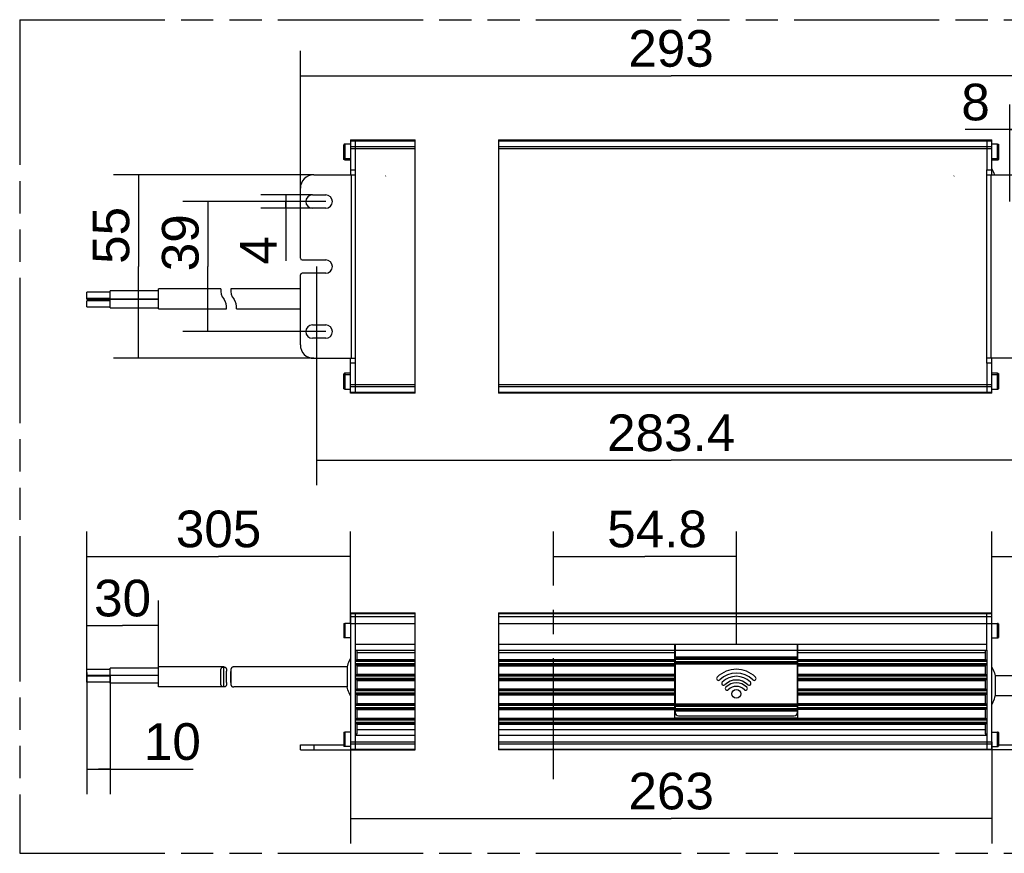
# Model space of a CAD drawing. Header units: millimetres. Extents: x 0 to 210, y 0 to 297.
# Tile 3 of 12: x 50 to 109, y 133 to 183. Entities that reach past the tile are written whole.
import ezdxf
from ezdxf.enums import TextEntityAlignment as Align

# ---------------------------------------------------------------- set-up
doc = ezdxf.new("R2010")
doc.units = ezdxf.units.MM
doc.header["$LTSCALE"] = 19.36
doc.linetypes.add('CENTER', pattern=[0.6, 0.375, -0.075, 0.075, -0.075])
doc.linetypes.add('PHANTOM', pattern=[0.8, 0.45, -0.05, 0.1, -0.05, 0.1, -0.05])
doc.layers.get('0').update_dxf_attribs({"linetype": 'CONTINUOUS'})
for name, color, linetype in [('DEFAULT_3', 7, 'PHANTOM'), ('Z_AXIS', 7, 'CONTINUOUS'), ('Z_DIM_2D', 7, 'CONTINUOUS')]:
    doc.layers.add(name, color=color, linetype=linetype)
doc.styles.add('TEXTSTYLE_3', font='helveticaneueltw1g-ltcn.otf')
doc.dimstyles.new('DIMSTYLE_1', dxfattribs={"dimtxt": 2.2, "dimasz": 3.5, "dimexe": 1.5, "dimexo": 0, "dimgap": 0.55, "dimtad": 1, "dimdec": 4, "dimlfac": 5, "dimdsep": 46, "dimtxsty": 'TEXTSTYLE_3', "dimblk": '_FILLED', "dimblk1": '_FILLED', "dimblk2": '_FILLED', "dimcen": 0.09, "dimclrt": 5, "dimadec": 4, "dimazin": 2, "dimtp": 0.5, "dimtm": 0.5, "dimtfac": 1, "dimtdec": 4, "dimtofl": 0, "dimtmove": 0, "dimatfit": 3, "dimldrblk": '_FILLED', "dimfxl": 0, "dimtolj": 1, "dimarcsym": 0})
doc.dimstyles.new('DIMSTYLE_2', dxfattribs={"dimtxt": 2.2, "dimasz": 3.5, "dimexe": 1.5, "dimexo": 0, "dimgap": 0.55, "dimtad": 1, "dimdec": 1, "dimlfac": 5, "dimdsep": 46, "dimtxsty": 'TEXTSTYLE_3', "dimblk": '_FILLED', "dimblk1": '_FILLED', "dimblk2": '_FILLED', "dimcen": 0.09, "dimclrt": 5, "dimadec": 4, "dimazin": 2, "dimtp": 0.3, "dimtm": 0.3, "dimtfac": 1, "dimtdec": 1, "dimtofl": 0, "dimtmove": 0, "dimatfit": 3, "dimldrblk": '_FILLED', "dimfxl": 0, "dimtolj": 1, "dimarcsym": 0})
doc.dimstyles.new('DIMSTYLE_4', dxfattribs={"dimtxt": 2.2, "dimasz": 3.5, "dimexe": 1.5, "dimexo": 0, "dimgap": 0.55, "dimtad": 1, "dimdec": 4, "dimlfac": 5, "dimdsep": 46, "dimtxsty": 'TEXTSTYLE_3', "dimblk": '_FILLED', "dimblk1": '_FILLED', "dimblk2": '_FILLED', "dimcen": 0.09, "dimclrt": 5, "dimadec": 4, "dimazin": 2, "dimtp": 0.3, "dimtm": 0.3, "dimtfac": 1, "dimtdec": 4, "dimtofl": 0, "dimtmove": 0, "dimatfit": 3, "dimldrblk": '_FILLED', "dimfxl": 0, "dimtolj": 1, "dimarcsym": 0})
doc.dimstyles.new('DIMSTYLE_5', dxfattribs={"dimtxt": 2.2, "dimasz": 3.5, "dimexe": 1.5, "dimexo": 0, "dimgap": 0.55, "dimtad": 1, "dimdec": 4, "dimlfac": 5, "dimdsep": 46, "dimtxsty": 'TEXTSTYLE_3', "dimblk": '_FILLED', "dimblk1": '_FILLED', "dimblk2": '_FILLED', "dimcen": 0.09, "dimclrt": 5, "dimadec": 4, "dimazin": 2, "dimtp": 0.2, "dimtm": 0.2, "dimtfac": 1, "dimtdec": 4, "dimtofl": 0, "dimtmove": 0, "dimatfit": 3, "dimldrblk": '_FILLED', "dimfxl": 0, "dimtolj": 1, "dimarcsym": 0})
doc.dimstyles.new('DIMSTYLE_6', dxfattribs={"dimtxt": 2.2, "dimasz": 3.5, "dimexe": 1.5, "dimexo": 0, "dimgap": 0.55, "dimtad": 1, "dimdec": 4, "dimlfac": 5, "dimdsep": 46, "dimtxsty": 'TEXTSTYLE_3', "dimblk": '_FILLED', "dimblk1": '_FILLED', "dimblk2": '_FILLED', "dimcen": 0.09, "dimclrt": 5, "dimadec": 4, "dimazin": 2, "dimtp": 0.1, "dimtm": 0.1, "dimtfac": 1, "dimtdec": 4, "dimtofl": 0, "dimtmove": 0, "dimatfit": 3, "dimldrblk": '_FILLED', "dimfxl": 0, "dimtolj": 1, "dimarcsym": 0})

# ---------------------------------------------------------------- blocks, each defined once
blk = doc.blocks.new('*D2')
at = {"layer": 'Z_DIM_2D', "color": 2, "linetype": 'Continuous', "transparency": 16777216}
for p, q in [((69.97, 139.369), (69.97, 133.264)), ((108.466, 139.369), (108.466, 133.264)), ((69.97, 134.764), (89.218, 134.764)), ((108.466, 134.764), (89.218, 134.764))]:
    blk.add_line(p, q, dxfattribs=at)
at = {"layer": 'Z_DIM_2D', "color": 5, "linetype": 'Continuous', "transparency": 16777216, "style": 'TEXTSTYLE_3'}
blk.add_text('263', height=2.2, dxfattribs=at).set_placement((89.218, 135.314), align=Align.CENTER)
blk = doc.blocks.new('_FILLED')
at = {"color": 0, "linetype": 'ByBlock'}
blk.add_solid([(0, 0), (-1, 0.125), (-1, -0.125)], dxfattribs=at)
blk = doc.blocks.new('_NONE')
blk = doc.blocks.new('*D3')
at = {"layer": 'Z_DIM_2D', "color": 2, "linetype": 'Continuous', "transparency": 16777216}
for p, q in [((82.166, 148.858), (82.166, 151.987)), ((93.128, 145.228), (93.128, 151.987)), ((82.166, 150.487), (87.647, 150.487)), ((93.128, 150.487), (87.647, 150.487))]:
    blk.add_line(p, q, dxfattribs=at)
at = {"layer": 'Z_DIM_2D', "color": 5, "linetype": 'Continuous', "transparency": 16777216, "style": 'TEXTSTYLE_3'}
blk.add_text('54.8', height=2.2, dxfattribs=at).set_placement((88.371, 151.037), align=Align.CENTER)
blk = doc.blocks.new('*D6')
at = {"layer": 'Z_DIM_2D', "color": 2, "linetype": 'Continuous', "transparency": 16777216}
for p, q in [((66.97, 172.57), (66.97, 180.809)), ((111.466, 172.57), (111.466, 180.809)), ((66.97, 179.309), (89.218, 179.309)), ((111.466, 179.309), (89.218, 179.309))]:
    blk.add_line(p, q, dxfattribs=at)
at = {"layer": 'Z_DIM_2D', "color": 5, "linetype": 'Continuous', "transparency": 16777216, "style": 'TEXTSTYLE_3'}
blk.add_text('293', height=2.2, dxfattribs=at).set_placement((89.211, 179.859), align=Align.CENTER)
blk = doc.blocks.new('*D7')
at = {"layer": 'Z_DIM_2D', "color": 2, "linetype": 'Continuous', "transparency": 16777216}
for p, q in [((54.152, 151.037), (54.152, 151.987)), ((69.97, 151.037), (69.97, 151.987)), ((54.152, 143.707), (54.152, 151.037)), ((69.97, 146.442), (69.97, 151.037)), ((54.152, 150.487), (62.061, 150.487)), ((69.97, 150.487), (62.061, 150.487))]:
    blk.add_line(p, q, dxfattribs=at)
at = {"layer": 'Z_DIM_2D', "color": 5, "linetype": 'Continuous', "transparency": 16777216, "style": 'TEXTSTYLE_3'}
blk.add_text('305', height=2.2, dxfattribs=at).set_placement((62.061, 151.037), align=Align.CENTER)
blk = doc.blocks.new('*D8')
at = {"layer": 'Z_DIM_2D', "color": 2, "linetype": 'Continuous', "transparency": 16777216}
for p, q in [((54.152, 146.889), (54.152, 147.839)), ((58.452, 146.889), (58.452, 147.839)), ((54.152, 143.707), (54.152, 146.889)), ((58.452, 143.858), (58.452, 146.889)), ((54.152, 146.339), (56.302, 146.339)), ((58.452, 146.339), (56.302, 146.339))]:
    blk.add_line(p, q, dxfattribs=at)
at = {"layer": 'Z_DIM_2D', "color": 5, "linetype": 'Continuous', "transparency": 16777216, "style": 'TEXTSTYLE_3'}
blk.add_text('30', height=2.2, dxfattribs=at).set_placement((56.302, 146.889), align=Align.CENTER)
blk = doc.blocks.new('*D9')
at = {"layer": 'Z_DIM_2D', "color": 2, "linetype": 'Continuous', "transparency": 16777216}
for p, q in [((54.152, 143.527), (54.152, 138.284)), ((55.552, 143.347), (55.552, 138.284)), ((54.152, 138.284), (54.152, 136.234)), ((55.552, 138.284), (55.552, 136.234)), ((54.152, 137.734), (54.852, 137.734)), ((55.552, 137.734), (54.852, 137.734)), ((54.852, 137.734), (60.537, 137.734))]:
    blk.add_line(p, q, dxfattribs=at)
at = {"layer": 'Z_DIM_2D', "color": 5, "linetype": 'Continuous', "transparency": 16777216, "style": 'TEXTSTYLE_3'}
blk.add_text('10', height=2.2, dxfattribs=at).set_placement((57.582, 138.284))
blk = doc.blocks.new('*D10')
at = {"layer": 'Z_DIM_2D', "color": 2, "linetype": 'Continuous', "transparency": 16777216}
for p, q in [((108.466, 151.037), (108.466, 151.987)), ((123.731, 151.037), (123.731, 151.987)), ((108.466, 146.442), (108.466, 151.037)), ((123.731, 142.722), (123.731, 151.037)), ((108.466, 150.487), (116.099, 150.487)), ((123.731, 150.487), (116.099, 150.487))]:
    blk.add_line(p, q, dxfattribs=at)
at = {"layer": 'Z_DIM_2D', "color": 5, "linetype": 'Continuous', "transparency": 16777216, "style": 'TEXTSTYLE_3'}
blk.add_text('305', height=2.2, dxfattribs=at).set_placement((116.099, 151.037), align=Align.CENTER)
blk = doc.blocks.new('*D13')
at = {"layer": 'Z_DIM_2D', "color": 2, "linetype": 'Continuous', "transparency": 16777216}
for p, q in [((68.49, 171.769), (59.913, 171.769)), ((61.413, 171.769), (61.413, 167.87)), ((61.413, 163.971), (61.413, 167.87)), ((68.49, 163.971), (59.913, 163.971))]:
    blk.add_line(p, q, dxfattribs=at)
at = {"layer": 'Z_DIM_2D', "color": 5, "linetype": 'Continuous', "transparency": 16777216, "style": 'TEXTSTYLE_3'}
blk.add_text('39', height=2.2, rotation=90, dxfattribs=at).set_placement((60.863, 169.301), align=Align.CENTER)
blk = doc.blocks.new('*D14')
at = {"layer": 'Z_DIM_2D', "color": 2, "linetype": 'Continuous', "transparency": 16777216}
for p, q in [((67.93, 167.87), (67.93, 154.754)), ((110.506, 167.87), (110.506, 154.754)), ((67.93, 156.254), (89.218, 156.254)), ((110.506, 156.254), (89.218, 156.254))]:
    blk.add_line(p, q, dxfattribs=at)
at = {"layer": 'Z_DIM_2D', "color": 5, "linetype": 'Continuous', "transparency": 16777216, "style": 'TEXTSTYLE_3'}
blk.add_text('283.4', height=2.2, dxfattribs=at).set_placement((89.218, 156.804), align=Align.CENTER)
blk = doc.blocks.new('*D15')
at = {"layer": 'Z_DIM_2D', "color": 2, "linetype": 'Continuous', "transparency": 16777216}
for p, q in [((67.69, 172.169), (64.6, 172.169)), ((66.1, 172.169), (66.1, 171.769)), ((67.69, 171.369), (64.6, 171.369)), ((66.1, 171.369), (66.1, 171.769)), ((66.1, 171.769), (66.1, 168.225))]:
    blk.add_line(p, q, dxfattribs=at)
at = {"layer": 'Z_DIM_2D', "color": 5, "linetype": 'Continuous', "transparency": 16777216, "style": 'TEXTSTYLE_3'}
blk.add_text('4', height=2.2, rotation=90, dxfattribs=at).set_placement((65.55, 169.703), align=Align.RIGHT)
blk = doc.blocks.new('*D16')
at = {"layer": 'Z_DIM_2D', "color": 2, "linetype": 'Continuous', "transparency": 16777216}
for p, q in [((109.546, 171.769), (109.546, 177.591)), ((111.146, 171.769), (111.146, 177.591)), ((110.346, 176.091), (106.858, 176.091)), ((109.546, 176.091), (110.346, 176.091)), ((111.146, 176.091), (110.346, 176.091))]:
    blk.add_line(p, q, dxfattribs=at)
at = {"layer": 'Z_DIM_2D', "color": 5, "linetype": 'Continuous', "transparency": 16777216, "style": 'TEXTSTYLE_3'}
blk.add_text('8', height=2.2, dxfattribs=at).set_placement((108.336, 176.641), align=Align.RIGHT)
blk = doc.blocks.new('*D17')
at = {"layer": 'Z_DIM_2D', "color": 2, "linetype": 'Continuous', "transparency": 16777216}
for p, q in [((67.77, 173.37), (55.75, 173.37)), ((57.25, 173.37), (57.25, 167.87)), ((57.25, 162.37), (57.25, 167.87)), ((67.77, 162.37), (55.75, 162.37))]:
    blk.add_line(p, q, dxfattribs=at)
at = {"layer": 'Z_DIM_2D', "color": 5, "linetype": 'Continuous', "transparency": 16777216, "style": 'TEXTSTYLE_3'}
blk.add_text('55', height=2.2, rotation=90, dxfattribs=at).set_placement((56.7, 169.742), align=Align.CENTER)

msp = doc.modelspace()

# ---------------------------------------------------------------- linework, layer by layer
at = {"color": 7, "linetype": 'Continuous'}
for p, q in [((69.970276, 175.469831), (69.970276, 173.369831)), ((69.970276, 175.469831), (73.856867, 175.469831)), ((78.856908, 175.469831), (108.466442, 175.469831)), ((108.466442, 173.369831), (108.466442, 175.469831)), ((69.570276, 174.328562), (69.570277, 175.161974)), ((69.970276, 175.221982), (69.630276, 175.221982)), ((108.806442, 175.221982), (108.466442, 175.221982)), ((108.866442, 175.161991), (108.866441, 174.32858)), ((69.630276, 174.361982), (69.970276, 174.361982)), ((108.466442, 174.361982), (108.806442, 174.361982)), ((69.630276, 174.268572), (69.970276, 174.268572)), ((108.466442, 174.268572), (108.806442, 174.268572)), ((67.770276, 173.369831), (70.270276, 173.369831)), ((69.970276, 173.669831), (70.270276, 173.669831)), ((70.270276, 162.069831), (70.270276, 173.669831)), ((108.166442, 173.669831), (108.466442, 173.669831)), ((108.166442, 162.069831), (108.166442, 173.669831)), ((108.166442, 173.369831), (110.666442, 173.369831)), ((66.970276, 168.369831), (66.970276, 172.569831)), ((67.690276, 172.169084), (68.490276, 172.169084)), ((68.490276, 171.369084), (67.690276, 171.369084)), ((67.070276, 168.269831), (68.490276, 168.269831)), ((66.970276, 163.169831), (66.970276, 167.369831)), ((68.490276, 167.469831), (67.070276, 167.469831)), ((54.15198, 165.920646), (54.15198, 166.341109)), ((55.55198, 166.341109), (54.15198, 166.341109)), ((55.55198, 165.389545), (55.55198, 166.411109)), ((58.45198, 166.411109), (55.55198, 166.411109)), ((58.45198, 165.329831), (58.45198, 166.529831)), ((62.201051, 166.529831), (58.45198, 166.529831)), ((66.970276, 166.529831), (62.801051, 166.529831)), ((54.15198, 165.981109), (55.55198, 165.981109)), ((54.15198, 165.920646), (55.55198, 165.920646)), ((54.15198, 165.459545), (54.15198, 165.819545)), ((55.55198, 165.819545), (54.15198, 165.819545)), ((54.15198, 165.459545), (55.55198, 165.459545)), ((58.45198, 165.911109), (55.55198, 165.911109)), ((58.45198, 165.889545), (55.55198, 165.889545)), ((55.55198, 165.389545), (58.45198, 165.389545)), ((58.45198, 165.329831), (62.539502, 165.329831)), ((63.139502, 165.329831), (66.970276, 165.329831)), ((67.690276, 164.370579), (68.490276, 164.370579)), ((68.490276, 163.570579), (67.690276, 163.570579)), ((67.770276, 162.369831), (70.270276, 162.369831)), ((69.970276, 160.269831), (69.970276, 162.369831)), ((70.270276, 162.069831), (69.970276, 162.069831)), ((110.666442, 162.369831), (108.166442, 162.369831)), ((108.466442, 162.069831), (108.166442, 162.069831)), ((108.466442, 160.269831), (108.466442, 162.369831)), ((69.570276, 160.577671), (69.570277, 161.411082)), ((69.970276, 161.471091), (69.630276, 161.471091)), ((69.970276, 161.377681), (69.630276, 161.377681)), ((108.806442, 161.471091), (108.466442, 161.471091)), ((108.806442, 161.377681), (108.466442, 161.377681)), ((108.866441, 160.577689), (108.866442, 161.4111)), ((69.630276, 160.517681), (69.970276, 160.517681)), ((73.856867, 160.269831), (69.970276, 160.269831)), ((108.466442, 160.269831), (78.856908, 160.269831)), ((108.466442, 160.517681), (108.806442, 160.517681)), ((69.970276, 147.098165), (73.856867, 147.098165)), ((69.970276, 147.098165), (69.970276, 138.878165)), ((78.856908, 147.098165), (108.466442, 147.098165)), ((108.466442, 138.878165), (108.466442, 147.098165)), ((69.570276, 146.405256), (69.570276, 145.665256)), ((69.970276, 146.465256), (69.630276, 146.465256)), ((108.466442, 146.465256), (108.806442, 146.465256)), ((108.866442, 146.405256), (108.866442, 145.665256)), ((69.970276, 145.605256), (69.630276, 145.605256)), ((108.466442, 145.605256), (108.806442, 145.605256)), ((70.270276, 144.868165), (73.856867, 144.868165)), ((70.270276, 144.175903), (70.270276, 144.868165)), ((70.370276, 144.834807), (70.270276, 144.834807)), ((70.370276, 144.276228), (70.370276, 144.834807)), ((78.856908, 144.868165), (89.42768, 144.868165)), ((89.42768, 145.228165), (89.42768, 140.7904)), ((89.42768, 145.228165), (96.82768, 145.228165)), ((89.45768, 145.228165), (89.45768, 144.869911)), ((89.45768, 144.869911), (96.79768, 144.869911)), ((89.45768, 144.868165), (89.45768, 141.128165)), ((96.79768, 144.869911), (96.79768, 145.228165)), ((96.79768, 141.128165), (96.79768, 144.868165)), ((96.82768, 140.7904), (96.82768, 145.228165)), ((96.82768, 144.868165), (108.166442, 144.868165)), ((108.166442, 144.834807), (108.066442, 144.834807)), ((108.066442, 144.834807), (108.066442, 144.276228)), ((108.166442, 144.868165), (108.166442, 144.175903)), ((70.270276, 144.276228), (70.370276, 144.276228)), ((70.370276, 144.728009), (73.856867, 144.728009)), ((70.370276, 144.30204), (73.856867, 144.30204)), ((78.856908, 144.728009), (89.42768, 144.728009)), ((78.856908, 144.30204), (89.42768, 144.30204)), ((96.82768, 144.728009), (108.066442, 144.728009)), ((96.82768, 144.30204), (108.066442, 144.30204)), ((108.066442, 144.276228), (108.166442, 144.276228)), ((54.15198, 143.325942), (54.15198, 143.706776)), ((55.55198, 143.706735), (54.15198, 143.706735)), ((55.55198, 142.876948), (55.55198, 143.776735)), ((58.45198, 143.776735), (55.55198, 143.776735)), ((62.370276, 143.858165), (58.45198, 143.858165)), ((58.45198, 142.658255), (58.45198, 143.858076)), ((62.545776, 142.926503), (62.545744, 143.600438)), ((62.794808, 142.915893), (62.794776, 143.589828)), ((69.775119, 143.858165), (62.970276, 143.858165)), ((69.775119, 143.858165), (69.775119, 142.658165)), ((70.270276, 143.295903), (70.270276, 144.060427)), ((70.370276, 143.960103), (70.270276, 143.960103)), ((70.370276, 143.396228), (70.370276, 143.960103)), ((70.370276, 143.93429), (73.856867, 143.93429)), ((78.856908, 143.93429), (89.42768, 143.93429)), ((96.82768, 143.93429), (108.066442, 143.93429)), ((108.166442, 143.960103), (108.066442, 143.960103)), ((108.066442, 143.960103), (108.066442, 143.396228)), ((108.166442, 144.060427), (108.166442, 143.295903)), ((55.55198, 143.346735), (54.15198, 143.346735)), ((54.15198, 142.946907), (54.15198, 143.30699)), ((55.55198, 143.306948), (54.15198, 143.306948)), ((58.45198, 143.348834), (55.55198, 143.348834)), ((62.1957, 142.993434), (62.199254, 143.122923)), ((62.799254, 143.122923), (62.7957, 142.993434)), ((70.270276, 143.396228), (70.370276, 143.396228)), ((70.270276, 142.424263), (70.270276, 143.180427)), ((70.370276, 143.080103), (70.270276, 143.080103)), ((70.370276, 143.42204), (73.856867, 143.42204)), ((70.370276, 142.524588), (70.370276, 143.080103)), ((70.370276, 143.05429), (73.856867, 143.05429)), ((78.856908, 143.42204), (89.42768, 143.42204)), ((78.856908, 143.05429), (89.42768, 143.05429)), ((96.82768, 143.42204), (108.066442, 143.42204)), ((96.82768, 143.05429), (108.066442, 143.05429)), ((108.066442, 143.396228), (108.166442, 143.396228)), ((108.166442, 143.080103), (108.066442, 143.080103)), ((108.066442, 143.080103), (108.066442, 142.524588)), ((108.166442, 143.180427), (108.166442, 142.424263)), ((115.466442, 143.318165), (108.661599, 143.318165)), ((108.661599, 143.318165), (108.661599, 142.118165)), ((55.55198, 142.946948), (54.15198, 142.946948)), ((58.45198, 142.876948), (55.55198, 142.876948)), ((62.370276, 142.658165), (58.45198, 142.658165)), ((69.775119, 142.658165), (62.970276, 142.658165)), ((70.270276, 142.524588), (70.370276, 142.524588)), ((70.370276, 142.5504), (73.856867, 142.5504)), ((78.856908, 142.5504), (89.42768, 142.5504)), ((96.82768, 142.5504), (108.066442, 142.5504)), ((108.066442, 142.524588), (108.166442, 142.524588)), ((70.270276, 141.544263), (70.270276, 142.308787)), ((70.370276, 142.208463), (70.270276, 142.208463)), ((70.370276, 141.644588), (70.370276, 142.208463)), ((70.370276, 142.18265), (73.856867, 142.18265)), ((78.856908, 142.18265), (89.42768, 142.18265)), ((96.82768, 142.18265), (108.066442, 142.18265)), ((108.166442, 142.208463), (108.066442, 142.208463)), ((108.066442, 142.208463), (108.066442, 141.644588)), ((108.166442, 142.308787), (108.166442, 141.544263)), ((115.466442, 142.118165), (108.661599, 142.118165)), ((70.270276, 141.644588), (70.370276, 141.644588)), ((70.270276, 140.664263), (70.270276, 141.428787)), ((70.370276, 141.328463), (70.270276, 141.328463)), ((70.370276, 141.6704), (73.856867, 141.6704)), ((70.370276, 140.764588), (70.370276, 141.328463)), ((70.370276, 141.30265), (73.856867, 141.30265)), ((78.856908, 141.6704), (89.42768, 141.6704)), ((78.856908, 141.30265), (89.42768, 141.30265)), ((96.82768, 141.6704), (108.066442, 141.6704)), ((108.066442, 141.30265), (96.82768, 141.30265)), ((108.066442, 141.644588), (108.166442, 141.644588)), ((108.166442, 141.328463), (108.066442, 141.328463)), ((108.066442, 141.328463), (108.066442, 140.764588)), ((108.166442, 141.428787), (108.166442, 140.664263)), ((70.270276, 140.764588), (70.370276, 140.764588)), ((70.370276, 140.7904), (73.856867, 140.7904)), ((78.856908, 140.7904), (89.42768, 140.7904)), ((89.42768, 140.798463), (96.82768, 140.798463)), ((89.65768, 140.928165), (96.59768, 140.928165)), ((96.82768, 140.7904), (108.066442, 140.7904)), ((108.066442, 140.764588), (108.166442, 140.764588)), ((70.270276, 139.775178), (70.270276, 140.548787)), ((70.370276, 140.448463), (70.270276, 140.448463)), ((70.370276, 139.854911), (70.370276, 140.448463)), ((70.370276, 140.42265), (73.856867, 140.42265)), ((70.370276, 140.11018), (73.856867, 140.11018)), ((78.856908, 140.42265), (108.066442, 140.42265)), ((78.856908, 140.11018), (108.066442, 140.11018)), ((108.166442, 140.448463), (108.066442, 140.448463)), ((108.066442, 140.448463), (108.066442, 139.854911)), ((108.166442, 140.548787), (108.166442, 139.775178)), ((69.570276, 139.891075), (69.570276, 139.151075)), ((69.970276, 139.951075), (69.630276, 139.951075)), ((70.270276, 139.854911), (70.370276, 139.854911)), ((70.270276, 139.775178), (73.856867, 139.775178)), ((78.856908, 139.775178), (108.166442, 139.775178)), ((108.066442, 139.854911), (108.166442, 139.854911)), ((108.466442, 139.951075), (108.806442, 139.951075)), ((108.866442, 139.891075), (108.866442, 139.151075)), ((66.970276, 139.178165), (69.570277, 139.178165)), ((66.970276, 138.878165), (66.970276, 139.178165)), ((66.970276, 138.878165), (73.856867, 138.878165)), ((69.970276, 139.091075), (69.630276, 139.091075)), ((111.466442, 138.878165), (78.856908, 138.878165)), ((108.466442, 139.091075), (108.806442, 139.091075)), ((108.866441, 139.178165), (111.466442, 139.178165))]:
    msp.add_line(p, q, dxfattribs=at)
at = {"color": 9, "linetype": 'Continuous'}
for p, q in [((70.270276, 173.669831), (70.270276, 175.46983)), ((108.166442, 175.46983), (108.166442, 173.669831)), ((69.587847, 174.286149), (69.587847, 175.204405)), ((69.630276, 175.221981), (69.630276, 174.268573)), ((73.856867, 175.401767), (69.970276, 175.401767)), ((69.970276, 175.070737), (73.856867, 175.070737)), ((73.856867, 174.938801), (69.970276, 174.938801)), ((108.466442, 175.401767), (78.856908, 175.401767)), ((78.856908, 175.070737), (108.466442, 175.070737)), ((108.466442, 174.938801), (78.856908, 174.938801)), ((108.806442, 174.268573), (108.806442, 175.221981)), ((108.848871, 175.204405), (108.848871, 174.286149)), ((70.030276, 162.369831), (70.030276, 173.369831)), ((72.093193, 173.322547), (72.083672, 173.294475)), ((106.189358, 173.322547), (106.179838, 173.294476)), ((108.406442, 173.369831), (108.406442, 162.369831)), ((70.270276, 160.269831), (70.270276, 162.069831)), ((108.166442, 162.069831), (108.166442, 160.269831)), ((69.587847, 160.535257), (69.587847, 161.453514)), ((69.630276, 161.47109), (69.630276, 160.517681)), ((108.806442, 160.517681), (108.806442, 161.47109)), ((108.848871, 161.453514), (108.848871, 160.535257)), ((69.970276, 160.800862), (73.856867, 160.800862)), ((78.856908, 160.800862), (108.466442, 160.800862)), ((73.856867, 160.668926), (69.970276, 160.668926)), ((69.970276, 160.337896), (73.856867, 160.337289)), ((108.466442, 160.668926), (78.856908, 160.668926)), ((78.856908, 160.337289), (108.466442, 160.337896)), ((73.856867, 147.038706), (69.970276, 147.038706)), ((69.970276, 146.882456), (73.856867, 146.882456)), ((70.270276, 144.868165), (70.270276, 147.098165)), ((108.466442, 147.038706), (78.856908, 147.038706)), ((78.856908, 146.882456), (108.466442, 146.882456)), ((108.166442, 144.868165), (108.166442, 147.098165)), ((69.58785, 145.62283), (69.58785, 146.447682)), ((69.630276, 146.465256), (69.630276, 145.605257)), ((73.856867, 146.441915), (69.970276, 146.441915)), ((108.466442, 146.441915), (78.856908, 146.441915)), ((108.806442, 145.605257), (108.806442, 146.465256)), ((108.848868, 146.447682), (108.848868, 145.62283)), ((70.270276, 145.228165), (73.856867, 145.228165)), ((78.856908, 145.228165), (89.42768, 145.228165)), ((96.82768, 145.228165), (108.166442, 145.228165)), ((73.856867, 144.175903), (70.270276, 144.175903)), ((70.270276, 144.060427), (70.270276, 144.175903)), ((70.370276, 144.276228), (73.856867, 144.27558)), ((78.856908, 144.27558), (89.42768, 144.27558)), ((89.42768, 144.175903), (78.856908, 144.175903)), ((96.79768, 144.453401), (89.45768, 144.453401)), ((96.79768, 144.410975), (89.45768, 144.410975)), ((89.45768, 144.346122), (96.79768, 144.346122)), ((96.79768, 144.303696), (89.45768, 144.303696)), ((89.45768, 144.193401), (96.79768, 144.193401)), ((96.79768, 144.150975), (89.45768, 144.150975)), ((96.82768, 144.27558), (108.066442, 144.276228)), ((108.166442, 144.175903), (96.82768, 144.175903)), ((108.166442, 144.175903), (108.166442, 144.060427)), ((62.370276, 142.658165), (62.370276, 143.858165)), ((70.270276, 144.060427), (73.856867, 144.060427)), ((73.856867, 143.960751), (70.370276, 143.960751)), ((78.856908, 144.060427), (89.42768, 144.060427)), ((89.42768, 143.960751), (78.856908, 143.960751)), ((96.79768, 144.086122), (89.45768, 144.086122)), ((89.45768, 144.043696), (96.79768, 144.043696)), ((96.82768, 144.060427), (108.166442, 144.060427)), ((108.066442, 143.960751), (96.82768, 143.960751)), ((73.856867, 143.295903), (70.270276, 143.295903)), ((70.270276, 143.180427), (70.270276, 143.295903)), ((70.270276, 143.180427), (73.856867, 143.180427)), ((70.370276, 143.396228), (73.856867, 143.39558)), ((73.856867, 143.080751), (70.370276, 143.080751)), ((78.856908, 143.39558), (89.42768, 143.39558)), ((89.42768, 143.295903), (78.856908, 143.295903)), ((78.856908, 143.180427), (89.42768, 143.180427)), ((89.42768, 143.080751), (78.856908, 143.080751)), ((96.82768, 143.39558), (108.066442, 143.396228)), ((108.166442, 143.295903), (96.82768, 143.295903)), ((96.82768, 143.180427), (108.166442, 143.180427)), ((108.066442, 143.080751), (96.82768, 143.080751)), ((108.166442, 143.295903), (108.166442, 143.180427)), ((73.856867, 142.424263), (70.270276, 142.424263)), ((70.270276, 142.308787), (70.270276, 142.424263)), ((70.370276, 142.524588), (73.856867, 142.52394)), ((78.856908, 142.52394), (89.42768, 142.52394)), ((89.42768, 142.424263), (78.856908, 142.424263)), ((96.82768, 142.52394), (108.066442, 142.524588)), ((108.166442, 142.424263), (96.82768, 142.424263)), ((108.166442, 142.424263), (108.166442, 142.308787)), ((70.270276, 142.308787), (73.856867, 142.308787)), ((73.856867, 142.209111), (70.370276, 142.209111)), ((78.856908, 142.308787), (89.42768, 142.308787)), ((89.42768, 142.209111), (78.856908, 142.209111)), ((96.82768, 142.308787), (108.166442, 142.308787)), ((108.066442, 142.209111), (96.82768, 142.209111)), ((73.856867, 141.544263), (70.270276, 141.544263)), ((70.270276, 141.428787), (70.270276, 141.544263)), ((70.270276, 141.428787), (73.856867, 141.428787)), ((70.370276, 141.644588), (73.856867, 141.64394)), ((73.856867, 141.329111), (70.370276, 141.329111)), ((78.856908, 141.64394), (89.42768, 141.64394)), ((89.42768, 141.544263), (78.856908, 141.544263)), ((78.856908, 141.428787), (89.42768, 141.428787)), ((89.42768, 141.329111), (78.856908, 141.329111)), ((96.79768, 141.633801), (89.45768, 141.633801)), ((89.45768, 141.591375), (96.79768, 141.591375)), ((89.45768, 141.526522), (96.79768, 141.526522)), ((96.79768, 141.484095), (89.45768, 141.484095)), ((89.45768, 141.373801), (96.79768, 141.373801)), ((96.79768, 141.331375), (89.45768, 141.331375)), ((89.45768, 141.266522), (96.79768, 141.266522)), ((89.45768, 141.224095), (96.79768, 141.224095)), ((96.82768, 141.64394), (108.066442, 141.644588)), ((108.166442, 141.544263), (96.82768, 141.544263)), ((96.82768, 141.428787), (108.166442, 141.428787)), ((108.066442, 141.329111), (96.82768, 141.329111)), ((108.166442, 141.544263), (108.166442, 141.428787)), ((73.856867, 140.664263), (70.270276, 140.664263)), ((70.270276, 140.548787), (70.270276, 140.664263)), ((70.370276, 140.764588), (73.856867, 140.76394)), ((78.856908, 140.76394), (108.066442, 140.764588)), ((108.166442, 140.664263), (78.856908, 140.664263)), ((108.166442, 140.664263), (108.166442, 140.548787)), ((70.270276, 140.548787), (73.856867, 140.548787)), ((73.856867, 140.449111), (70.370276, 140.449111)), ((78.856908, 140.548787), (108.166442, 140.548787)), ((108.066442, 140.449111), (78.856908, 140.449111)), ((69.58785, 139.108649), (69.58785, 139.933501)), ((69.630276, 139.951074), (69.630276, 139.091075)), ((70.270276, 138.878165), (70.270276, 139.775178)), ((108.166442, 139.775178), (108.166442, 138.878165)), ((108.806442, 139.091075), (108.806442, 139.951075)), ((108.848868, 139.933501), (108.848868, 139.108649)), ((67.770276, 139.178165), (67.770276, 138.878165)), ((69.970276, 139.368731), (70.270276, 139.368731)), ((73.856867, 139.218421), (69.970276, 139.218421)), ((69.970276, 138.927856), (73.856867, 138.927856)), ((70.270276, 139.367922), (73.856867, 139.367922)), ((78.856908, 139.367922), (108.166442, 139.367922)), ((108.466442, 139.218421), (78.856908, 139.218421)), ((78.856908, 138.927856), (108.466442, 138.927856)), ((108.166442, 139.368731), (108.466442, 139.368731))]:
    msp.add_line(p, q, dxfattribs=at)
at = {"color": 2, "linetype": 'Continuous'}
for p, q in [((73.856867, 160.269831), (73.856867, 175.469831)), ((78.856908, 175.469831), (78.856908, 160.269831)), ((73.856867, 138.878165), (73.856867, 147.098165)), ((78.856908, 147.098165), (78.856908, 138.878165))]:
    msp.add_line(p, q, dxfattribs=at)
at = {"color": 7, "linetype": 'Continuous'}
for points in [[(69.587847, 175.204405), (69.58269, 175.198519), (69.578324, 175.19199), (69.574846, 175.18495), (69.572325, 175.177513), (69.570794, 175.16981), (69.570277, 175.161974)], [(69.630276, 175.221981), (69.622443, 175.221463), (69.614744, 175.219932), (69.607311, 175.217413), (69.600274, 175.213938), (69.593748, 175.209575), (69.587847, 175.204405)], [(108.806442, 175.221981), (108.814275, 175.221463), (108.821974, 175.219932), (108.829407, 175.217413), (108.836444, 175.213938), (108.84297, 175.209575), (108.848871, 175.204405)], [(108.848871, 175.204405), (108.854029, 175.198518), (108.858395, 175.191989), (108.861873, 175.184948), (108.864393, 175.177511), (108.865924, 175.169807), (108.866441, 175.16197)], [(69.587847, 174.379559), (69.58269, 174.385446), (69.578323, 174.391975), (69.574846, 174.399015), (69.572325, 174.406453), (69.570794, 174.414157), (69.570277, 174.421994)], [(69.587847, 174.286149), (69.58269, 174.292035), (69.578323, 174.298565), (69.574846, 174.305605), (69.572325, 174.313043), (69.570794, 174.320747), (69.570277, 174.328584)], [(69.630276, 174.361983), (69.622443, 174.362501), (69.614744, 174.364031), (69.607311, 174.366551), (69.600274, 174.370026), (69.593748, 174.374389), (69.587847, 174.379559)], [(69.630276, 174.268573), (69.622443, 174.269091), (69.614744, 174.270621), (69.607311, 174.273141), (69.600274, 174.276616), (69.593748, 174.280979), (69.587847, 174.286149)], [(108.806442, 174.361983), (108.814275, 174.362501), (108.821974, 174.364031), (108.829407, 174.366551), (108.836444, 174.370026), (108.84297, 174.374389), (108.848871, 174.379559)], [(108.806442, 174.268573), (108.814275, 174.269091), (108.821974, 174.270621), (108.829407, 174.273141), (108.836444, 174.276616), (108.84297, 174.280979), (108.848871, 174.286149)], [(108.848871, 174.379559), (108.854028, 174.385445), (108.858394, 174.391974), (108.861872, 174.399014), (108.864393, 174.406451), (108.865924, 174.414154), (108.866441, 174.42199)], [(108.848871, 174.286149), (108.854028, 174.292035), (108.858394, 174.298564), (108.861872, 174.305604), (108.864393, 174.313041), (108.865924, 174.320744), (108.866441, 174.32858)], [(108.466442, 173.742001), (108.507136, 173.656658), (108.544649, 173.569764), (108.578944, 173.481389), (108.609914, 173.391795), (108.616598, 173.369831)], [(69.587847, 161.453514), (69.58269, 161.447628), (69.578324, 161.441099), (69.574846, 161.434059), (69.572325, 161.426622), (69.570794, 161.418919), (69.570277, 161.411082)], [(69.587847, 161.360104), (69.58269, 161.354218), (69.578324, 161.347689), (69.574846, 161.340649), (69.572325, 161.333212), (69.570794, 161.325509), (69.570277, 161.317672)], [(69.630276, 161.47109), (69.622443, 161.470572), (69.614744, 161.469041), (69.607311, 161.466522), (69.600274, 161.463047), (69.593748, 161.458684), (69.587847, 161.453514)], [(69.630276, 161.37768), (69.622443, 161.377162), (69.614744, 161.375631), (69.607311, 161.373112), (69.600274, 161.369637), (69.593748, 161.365274), (69.587847, 161.360104)], [(108.806442, 161.47109), (108.814275, 161.470572), (108.821974, 161.469041), (108.829407, 161.466522), (108.836444, 161.463047), (108.84297, 161.458684), (108.848871, 161.453514)], [(108.806442, 161.37768), (108.814275, 161.377162), (108.821974, 161.375631), (108.829407, 161.373112), (108.836444, 161.369637), (108.84297, 161.365274), (108.848871, 161.360104)], [(108.848871, 161.453514), (108.854029, 161.447627), (108.858395, 161.441098), (108.861873, 161.434057), (108.864393, 161.42662), (108.865924, 161.418916), (108.866441, 161.411079)], [(108.848871, 161.360104), (108.854029, 161.354217), (108.858395, 161.347688), (108.861873, 161.340647), (108.864393, 161.33321), (108.865924, 161.325506), (108.866441, 161.317669)], [(69.587847, 160.535257), (69.58269, 160.541144), (69.578323, 160.547674), (69.574846, 160.554714), (69.572325, 160.562151), (69.570794, 160.569855), (69.570277, 160.577693)], [(69.630276, 160.517681), (69.622443, 160.518199), (69.614744, 160.51973), (69.607311, 160.52225), (69.600274, 160.525725), (69.593748, 160.530088), (69.587847, 160.535257)], [(108.806442, 160.517681), (108.814275, 160.518199), (108.821974, 160.51973), (108.829407, 160.52225), (108.836444, 160.525725), (108.84297, 160.530088), (108.848871, 160.535257)], [(108.848871, 160.535257), (108.854028, 160.541144), (108.858394, 160.547673), (108.861872, 160.554713), (108.864393, 160.562149), (108.865924, 160.569853), (108.866441, 160.577689)], [(69.58785, 146.447682), (69.582675, 146.441773), (69.578314, 146.435247), (69.574843, 146.428217), (69.572326, 146.420791), (69.570795, 146.413093), (69.570277, 146.405256)], [(69.58785, 146.447682), (69.593759, 146.452857), (69.600286, 146.457219), (69.607316, 146.460689), (69.614741, 146.463206), (69.622439, 146.464737), (69.630276, 146.465256)], [(108.848868, 146.447682), (108.842959, 146.452857), (108.836433, 146.457219), (108.829402, 146.460689), (108.821977, 146.463206), (108.814279, 146.464737), (108.806442, 146.465256)], [(108.848868, 146.447682), (108.854043, 146.441773), (108.858405, 146.435247), (108.861875, 146.428217), (108.864392, 146.420791), (108.865923, 146.413093), (108.866441, 146.405256)], [(69.570277, 145.665256), (69.570795, 145.657419), (69.572327, 145.64972), (69.574844, 145.642294), (69.578314, 145.635265), (69.582675, 145.628738), (69.58785, 145.62283)], [(69.630276, 145.605257), (69.622438, 145.605775), (69.61474, 145.607307), (69.607314, 145.609824), (69.600285, 145.613294), (69.593758, 145.617655), (69.58785, 145.62283)], [(108.806442, 145.605257), (108.81428, 145.605775), (108.821979, 145.607307), (108.829404, 145.609824), (108.836434, 145.613294), (108.84296, 145.617655), (108.848868, 145.62283)], [(108.866441, 145.665256), (108.865923, 145.657419), (108.864391, 145.64972), (108.861875, 145.642294), (108.858404, 145.635265), (108.854043, 145.628738), (108.848868, 145.62283)], [(69.970276, 144.390335), (69.929535, 144.304887), (69.892019, 144.217975), (69.857774, 144.129723), (69.826845, 144.040254), (69.799278, 143.949694), (69.775119, 143.858165)], [(62.194776, 143.589819), (62.194808, 143.60038), (62.195481, 143.635592), (62.197194, 143.668393), (62.200171, 143.698776), (62.204612, 143.726591), (62.210675, 143.751651), (62.218565, 143.774057), (62.228481, 143.793864), (62.240604, 143.811026), (62.255088, 143.825509), (62.27217, 143.837336), (62.292125, 143.846523), (62.31506, 143.853059), (62.341057, 143.856939), (62.370276, 143.858165)], [(62.199253, 143.393456), (62.1957, 143.522897), (62.194956, 143.562701), (62.194776, 143.589819)], [(62.370276, 143.858165), (62.399477, 143.856941), (62.425462, 143.853065), (62.448386, 143.846538), (62.468337, 143.837362), (62.485422, 143.825544), (62.499912, 143.811069), (62.512044, 143.793909), (62.521967, 143.774104), (62.529862, 143.751703), (62.535929, 143.72665), (62.540373, 143.698842), (62.543354, 143.668462), (62.545069, 143.63566), (62.545744, 143.600438)], [(62.970276, 143.858165), (62.941057, 143.856939), (62.91506, 143.853059), (62.892125, 143.846523), (62.87217, 143.837336), (62.855088, 143.825509), (62.840604, 143.811026), (62.828481, 143.793864), (62.818565, 143.774057), (62.810675, 143.751651), (62.804612, 143.726591), (62.800171, 143.698776), (62.797194, 143.668393), (62.795481, 143.635592), (62.794808, 143.60038), (62.794776, 143.589819)], [(62.794776, 143.589819), (62.794956, 143.562701), (62.7957, 143.522897), (62.799253, 143.393456)], [(108.466442, 143.850335), (108.507183, 143.764887), (108.544699, 143.677975), (108.578944, 143.589723), (108.609873, 143.500254), (108.63744, 143.409694), (108.661599, 143.318165)], [(62.194776, 142.926512), (62.194955, 142.9536), (62.1957, 142.993434)], [(62.201051, 143.258165), (62.200841, 143.303354), (62.200221, 143.348371), (62.199253, 143.393456)], [(62.199254, 143.122923), (62.200222, 143.168006), (62.200842, 143.213006), (62.201051, 143.258165)], [(62.7957, 142.993434), (62.794955, 142.9536), (62.794776, 142.926512)], [(62.799253, 143.393456), (62.800221, 143.348371), (62.800841, 143.303354), (62.801051, 143.258165)], [(62.801051, 143.258165), (62.800842, 143.213006), (62.800222, 143.168006), (62.799254, 143.122923)], [(62.370276, 142.658165), (62.341075, 142.65939), (62.31509, 142.663266), (62.292166, 142.669793), (62.272215, 142.678969), (62.25513, 142.690787), (62.24064, 142.705262), (62.228508, 142.722422), (62.218585, 142.742227), (62.21069, 142.764628), (62.204624, 142.789681), (62.200179, 142.817489), (62.197199, 142.847869), (62.195483, 142.880671), (62.194808, 142.915893), (62.194776, 142.926512)], [(62.545776, 142.926512), (62.545744, 142.91595), (62.545072, 142.880739), (62.543359, 142.847937), (62.540381, 142.817555), (62.53594, 142.78974), (62.529877, 142.76468), (62.521987, 142.742273), (62.512072, 142.722467), (62.499948, 142.705305), (62.485464, 142.690822), (62.468382, 142.678995), (62.448427, 142.669808), (62.425493, 142.663272), (62.399495, 142.659392), (62.370276, 142.658165)], [(62.794808, 142.915893), (62.795483, 142.880671), (62.797199, 142.847869), (62.800179, 142.817489), (62.804624, 142.789681), (62.81069, 142.764628), (62.818585, 142.742227), (62.828508, 142.722422), (62.84064, 142.705262), (62.85513, 142.690787), (62.872215, 142.678969), (62.892166, 142.669793), (62.91509, 142.663266), (62.941075, 142.65939), (62.970276, 142.658165)], [(69.970276, 142.125996), (69.929535, 142.211444), (69.892019, 142.298356), (69.857774, 142.386608), (69.826845, 142.476076), (69.799278, 142.566637), (69.775119, 142.658165)], [(108.466442, 141.585996), (108.507183, 141.671444), (108.544699, 141.758356), (108.578944, 141.846608), (108.609873, 141.936076), (108.63744, 142.026637), (108.661599, 142.118165)], [(69.58785, 139.933501), (69.582675, 139.927592), (69.578314, 139.921065), (69.574843, 139.914035), (69.572326, 139.90661), (69.570795, 139.898911), (69.570277, 139.891075)], [(69.58785, 139.933501), (69.593759, 139.938676), (69.600286, 139.943037), (69.607316, 139.946508), (69.614741, 139.949024), (69.622439, 139.950555), (69.630276, 139.951074)], [(108.848868, 139.933501), (108.842959, 139.938676), (108.836433, 139.943037), (108.829402, 139.946508), (108.821977, 139.949024), (108.814279, 139.950555), (108.806442, 139.951074)], [(108.848868, 139.933501), (108.854043, 139.927592), (108.858405, 139.921065), (108.861875, 139.914035), (108.864392, 139.90661), (108.865923, 139.898911), (108.866441, 139.891075)], [(69.570277, 139.151075), (69.570795, 139.143237), (69.572327, 139.135538), (69.574844, 139.128113), (69.578314, 139.121083), (69.582675, 139.114557), (69.58785, 139.108649)], [(69.630276, 139.091075), (69.622438, 139.091594), (69.61474, 139.093125), (69.607314, 139.095642), (69.600285, 139.099113), (69.593758, 139.103474), (69.58785, 139.108649)], [(108.806442, 139.091075), (108.81428, 139.091594), (108.821979, 139.093125), (108.829404, 139.095642), (108.836434, 139.099113), (108.84296, 139.103474), (108.848868, 139.108649)], [(108.866441, 139.151075), (108.865923, 139.143237), (108.864391, 139.135538), (108.861875, 139.128113), (108.858404, 139.121083), (108.854043, 139.114557), (108.848868, 139.108649)]]:
    msp.add_lwpolyline(points, dxfattribs=at)
msp.add_circle((93.12768, 142.248259), 0.263312, dxfattribs=at)
for centre, radius, start, end in [((67.770276, 172.569831), 0.8, 90, 180), ((67.690276, 171.769084), 0.4, 90, 270), ((68.490276, 171.769084), 0.4, 270, 90), ((67.070276, 168.369831), 0.1, 180, 270), ((68.490276, 167.869831), 0.4, 270, 90), ((67.070276, 167.369831), 0.1, 90, 180), ((62.994776, 166.429831), 0.8, 172.81924422, 218.68218745), ((63.594776, 166.429831), 0.8, 172.81924422, 218.68218745), ((61.745776, 165.429831), 0.8, 352.81924422, 38.68218745), ((62.345776, 165.429831), 0.8, 352.81924422, 38.68218745), ((67.690276, 163.970579), 0.4, 90, 270), ((68.490276, 163.970579), 0.4, 270, 90), ((67.770276, 163.169831), 0.8, 180, 270), ((93.127756, 142.097059), 1.622528, 45, 135), ((92.06202, 143.162796), 0.115349, 135, 315), ((93.127756, 142.097059), 1.391829, 45, 135), ((93.127756, 142.097059), 1.199287, 45, 135), ((93.127756, 142.097059), 0.977019, 45, 135), ((94.193492, 143.162796), 0.115349, 225, 45), ((92.358315, 142.8665), 0.111134, 135, 315.00000003), ((92.572847, 142.565568), 0.105756, 135, 315), ((93.127756, 142.010659), 0.890515, 45, 135), ((93.127756, 142.010659), 0.679003, 45, 135), ((93.682664, 142.565568), 0.105756, 225, 45), ((93.897196, 142.8665), 0.111134, 224.99999997, 45), ((89.65768, 141.128165), 0.2, 180, 270.00000001), ((96.59768, 141.128165), 0.2, 269.99999999, 360)]:
    msp.add_arc(centre, radius, start, end, dxfattribs=at)
at = {"layer": 'DEFAULT_3', "color": 7, "linetype": 'PHANTOM'}
for p, q in [((50.128636, 182.68), (50.128636, 132.68)), ((50.128636, 182.68), (150.128636, 182.68)), ((50.128636, 132.68), (150.128636, 132.68))]:
    msp.add_line(p, q, dxfattribs=at)
at = {"layer": 'Z_AXIS', "color": 9, "linetype": 'CENTER'}
msp.add_line((82.166442, 137.11816), (82.166442, 148.858165), dxfattribs=at)

# ---------------------------------------------------------------- dimensions: what is measured, and where the dimension line sits
at = {"layer": 'Z_DIM_2D', "color": 2, "linetype": 'Continuous'}
for base, p1, p2, dimstyle, picture, middle in [((111.466442, 179.308616), (66.970276, 172.569831), (111.466442, 172.569831), 'DIMSTYLE_1', '*D6', (89.214817, 179.308616)), ((111.146442, 176.090555), (109.546442, 171.769084), (111.146442, 171.769084), 'DIMSTYLE_5', '*D16', (107.59673, 176.090555)), ((93.12768, 150.487099), (82.166442, 148.858165), (93.12768, 145.228165), 'DIMSTYLE_2', '*D3', (88.370976, 150.487099)), ((108.466442, 134.764342), (69.970276, 139.368731), (108.466442, 139.368731), 'DIMSTYLE_1', '*D2', (89.22246, 134.764342))]:
    dim = msp.add_linear_dim(base=base, p1=p1, p2=p2, dimstyle=dimstyle, override={"dimblk1": 'NONE', "dimblk2": 'NONE', "dimsah": 1}, dxfattribs=at)
    dim.commit()
    dim.dimension.update_dxf_attribs({"geometry": picture, "text_midpoint": middle, "dimtype": 160})
for base, p1, p2, angle, dimstyle, picture, middle in [((57.25013, 162.369831), (67.770276, 173.369831), (67.770276, 162.369831), 270, 'DIMSTYLE_2', '*D17', (57.25013, 169.742099)), ((66.100182, 171.369084), (67.690276, 172.169084), (67.690276, 171.369084), 270, 'DIMSTYLE_6', '*D15', (66.100182, 168.959775)), ((61.412532, 163.970579), (68.490276, 171.769084), (68.490276, 163.970579), 270, 'DIMSTYLE_2', '*D13', (61.412532, 169.301347)), ((67.930276, 156.254179), (110.506442, 167.869831), (67.930276, 167.869831), 180, 'DIMSTYLE_1', '*D14', (89.234776, 156.254179))]:
    dim = msp.add_linear_dim(base=base, p1=p1, p2=p2, angle=angle, dimstyle=dimstyle, override={"dimblk1": 'NONE', "dimblk2": 'NONE', "dimsah": 1}, dxfattribs=at)
    dim.commit()
    dim.dimension.update_dxf_attribs({"geometry": picture, "text_midpoint": middle, "dimtype": 160})
for base, p1, p2, text, dimstyle, picture, middle in [((54.15198, 150.487099), (69.970276, 146.441915), (54.15198, 143.706735), '305', 'DIMSTYLE_4', '*D7', (62.057026, 150.487099)), ((54.15198, 146.338524), (58.45198, 143.858165), (54.15198, 143.706735), '30', 'DIMSTYLE_5', '*D8', (56.297876, 146.338524)), ((54.15198, 137.73401), (55.55198, 143.346735), (54.15198, 143.526735), '10', 'DIMSTYLE_5', '*D9', (59.104665, 137.73401))]:
    dim = msp.add_linear_dim(base=base, p1=p1, p2=p2, angle=180, text=text, dimstyle=dimstyle, override={"dimblk1": 'NONE', "dimblk2": 'NONE', "dimsah": 1}, dxfattribs=at)
    dim.commit()
    dim.dimension.update_dxf_attribs({"geometry": picture, "text_midpoint": middle, "dimtype": 160})
dim = msp.add_linear_dim(base=(123.730833, 150.487099), p1=(108.466442, 146.441915), p2=(123.730833, 142.721893), text='305', dimstyle='DIMSTYLE_4', override={"dimblk1": 'NONE', "dimblk2": 'NONE', "dimsah": 1}, dxfattribs=at)
dim.commit()
dim.dimension.update_dxf_attribs({"geometry": '*D10', "text_midpoint": (116.094531, 150.487099), "dimtype": 160})

doc.saveas('drawing.dxf')
